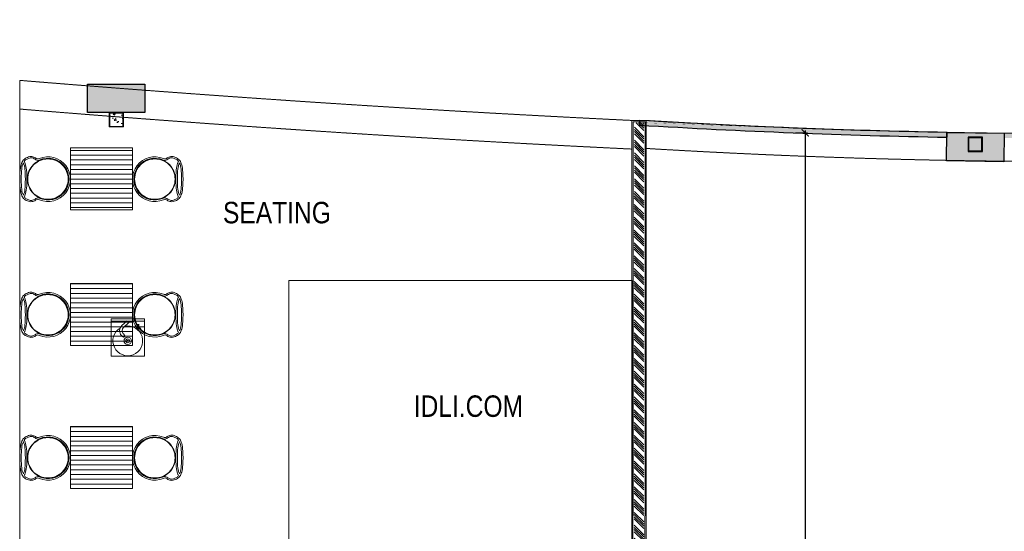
# Model space of a CAD drawing. Header units: millimetres. Extents: x 1277566 to 1493426, y 1039116 to 1145896.
# Tile 40 of 151: x 1308779 to 1319097, y 1138979 to 1144347. Entities that reach past the tile are written whole.
import ezdxf

# ---------------------------------------------------------------- set-up
doc = ezdxf.new("R2010")
doc.units = ezdxf.units.MM
doc.header["$PDMODE"] = 67
doc.linetypes.add('DASHED', pattern=[0.75, 0.5, -0.25])
doc.linetypes.add('DASHED2', pattern=[0.375, 0.25, -0.125])
for name, color, linetype, lineweight in [('AIRPORT EXTIING WALL', 1, 'Continuous', 20), ('BOH TEXT', 1, 'Continuous', 5), ('CIVIL WALL HATCH', 7, 'Continuous', 5), ('CKD Equipments', 252, 'Continuous', 0), ('Comm BCAS Rejected', 1, 'Continuous', 9), ('EXISTING COLUMN', 5, 'Continuous', 20), ('FOH FURNITURE', 126, 'Continuous', 15), ('HATCH', 251, 'Continuous', 5), ('PLASTER', 252, 'Continuous', 9), ('tile finish', 32, 'Continuous', 9)]:
    doc.layers.add(name, color=color, linetype=linetype, lineweight=lineweight)
for name, color, linetype in [('CIVIL DIM', 7, 'Continuous'), ('CT PARTITION WALL HATCH', 210, 'Continuous'), ('CT_PARTITION WALL', 210, 'Continuous'), ('CT_PILASTER', 210, 'Continuous'), ('Dimension a', 7, 'Continuous')]:
    doc.layers.add(name, color=color, linetype=linetype)
doc.layers.add('Equipment', color=7, linetype='Continuous', lineweight=9, true_color=0xcc6600)
doc.styles.add('ROMANS', font='arial.ttf', dxfattribs={"width": 0.75})
doc.styles.get("Standard").update_dxf_attribs({"font": 'arial.ttf'})
doc.dimstyles.new('1.300', dxfattribs={"dimtxt": 150, "dimasz": 75, "dimexe": 25, "dimexo": 25, "dimgap": 15, "dimtad": 0, "dimdec": 0, "dimdsep": 46, "dimtxsty": 'ROMANS', "dimblk": 'ARCHTICK', "dimcen": 0.09, "dimdle": 25, "dimclrd": 256, "dimclre": 256, "dimclrt": 256, "dimadec": 1, "dimazin": 2, "dimtfac": 1, "dimtdec": 0, "dimtmove": 2, "dimatfit": 3, "dimldrblk": 'OPEN90', "dimfxl": 100, "dimtolj": 1, "dimtzin": 0, "dimlwe": -1, "dimarcsym": 0})

# ---------------------------------------------------------------- blocks, each defined once
blk = doc.blocks.new('PILASTER')
at = {"layer": 'CT PARTITION WALL HATCH'}
h = blk.add_hatch(color=256, dxfattribs=at)
h.dxf.hatch_style = 1
h.paths.add_polyline_path([(-300, 150), (300, 150), (300, -150), (-300, -150)])
at = {"layer": 'CT_PARTITION WALL'}
blk.add_lwpolyline([(-300, 150), (300, 150), (300, -150), (-300, -150)], close=True, dxfattribs=at)
blk = doc.blocks.new('_ARCHTICK')
at = {"color": 0, "linetype": 'ByBlock', "const_width": 0.15}
blk.add_lwpolyline([(-0.5, -0.5), (0.5, 0.5)], dxfattribs=at)
blk = doc.blocks.new('*D97')
at = {"layer": 'CIVIL DIM', "linetype": 'DASHED2', "transparency": 16777216}
for p, q in [((1316909, 1143160), (1317034, 1143160)), ((1316888, 1133688), (1317034, 1133688))]:
    blk.add_line(p, q, dxfattribs=at)
at = {"layer": 'CIVIL DIM', "lineweight": -2, "transparency": 16777216}
for p, q in [((1317009, 1143185), (1317009, 1138607)), ((1317009, 1133663), (1317009, 1138241))]:
    blk.add_line(p, q, dxfattribs=at)
at = {"layer": 'Defpoints', "color": 0, "transparency": 16777216}
for p in [(1316884, 1143160), (1316863, 1133688), (1317009, 1133688)]:
    blk.add_point(p, dxfattribs=at)
at = {"layer": 'CIVIL DIM', "lineweight": -2, "transparency": 16777216, "xscale": 75, "yscale": 75, "zscale": 75}
for p, rotation in [((1317009, 1143160), 90), ((1317009, 1133688), 270)]:
    blk.add_blockref('_ARCHTICK', p, dxfattribs=dict(at, rotation=rotation))
at = {"layer": 'CIVIL DIM', "transparency": 16777216, "insert": (1317009, 1138424), "char_height": 150, "attachment_point": 5, "rotation": 90, "style": 'ROMANS', "bg_fill": 3, "box_fill_scale": 1.1, "bg_fill_color": 256, "bg_fill_true_color": 13158600, "bg_fill_transparency": 0}
blk.add_mtext('\\A1;9473', dxfattribs=at)
blk = doc.blocks.new('_Open90')
at = {"color": 0, "linetype": 'ByBlock', "lineweight": -2}
for p, q in [((0, 0), (-1, 0)), ((-0.5, 0.5), (0, 0)), ((0, 0), (-0.5, -0.5))]:
    blk.add_line(p, q, dxfattribs=at)
blk = doc.blocks.new('A$Cdc8c7812')
at = {"layer": 'HATCH'}
h = blk.add_hatch(dxfattribs=at)
h.set_pattern_fill('_USER', color=256, scale=50, style=0, pattern_type=0)
h.set_pattern_definition([(0, (865.34, 325), (0, 50), [])])
h.paths.add_polyline_path([(590, 0), (590, 650), (1240, 650), (1240, 0)])
at = {"layer": 'FOH FURNITURE'}
blk.add_lwpolyline([(590, 0), (590, 650), (1240, 650), (1240, 0)], close=True, dxfattribs=at)
for points in [[(355, 108, -0.414214), (140, 322, -0.414214), (355, 537), (356, 537, -0.414214), (570, 322, -0.414214), (356, 108), (355, 108)], [(356, 111, 0.414214), (567, 322, 0.414214), (356, 534), (355, 534, 0.414214), (143, 322, 0.414214), (355, 111), (356, 111)], [(1476, 108, 0.414214), (1690, 322, 0.414214), (1476, 537), (1475, 537, 0.414214), (1260, 322, 0.414214), (1475, 108), (1476, 108)], [(1475, 111, -0.414214), (1263, 322, -0.414214), (1475, 534), (1476, 534, -0.414214), (1687, 322, -0.414214), (1476, 111), (1475, 111)]]:
    blk.add_lwpolyline(points, format="xyb", close=True, dxfattribs=at)
for centre, radius, start, end in [((356, 322), 234, 247.2538, 112.7462), ((356, 322), 219, 245.5072, 114.4928), ((1475, 322), 234, 67.2538, 292.7462), ((1475, 322), 219, 65.5072, 294.4928)]:
    blk.add_arc(centre, radius, start, end, dxfattribs=at)
for points, knots in [([(265, 538), (253, 532), (243, 532), (233, 539), (224, 547), (213, 552), (198, 557), (184, 561), (168, 560), (152, 555), (135, 549), (121, 542), (109, 532), (97, 522), (88, 511), (82, 497), (76, 483), (71, 463), (67, 439), (63, 414), (61, 375), (60, 322)], [0, 0, 0, 0, 1, 1, 1, 2, 2, 2, 3, 3, 3, 4, 4, 4, 5, 5, 5, 6, 6, 6, 7, 7, 7, 7]), ([(265, 521), (254, 516), (242, 517), (230, 525), (218, 534), (206, 540), (194, 544), (182, 548), (171, 548), (161, 543), (151, 539), (139, 534), (128, 528), (120, 523), (113, 517), (107, 508)], [0, 0, 0, 0, 1, 1, 1, 2, 2, 2, 3, 3, 3, 4, 4, 4, 4.643615, 4.643615, 4.643615, 4.643615]), ([(1565, 538), (1578, 532), (1588, 532), (1597, 539), (1606, 547), (1618, 552), (1632, 557), (1647, 561), (1662, 560), (1679, 555), (1695, 549), (1710, 542), (1722, 532), (1733, 522), (1742, 511), (1748, 497), (1754, 483), (1759, 463), (1764, 439), (1768, 414), (1770, 375), (1770, 322)], [0, 0, 0, 0, 1, 1, 1, 2, 2, 2, 3, 3, 3, 4, 4, 4, 5, 5, 5, 6, 6, 6, 7, 7, 7, 7]), ([(1565, 521), (1577, 516), (1588, 517), (1601, 525), (1613, 534), (1625, 540), (1637, 544), (1648, 548), (1659, 548), (1670, 543), (1680, 539), (1691, 534), (1703, 528), (1711, 523), (1718, 517), (1724, 508)], [0, 0, 0, 0, 1, 1, 1, 2, 2, 2, 3, 3, 3, 4, 4, 4, 4.643615, 4.643615, 4.643615, 4.643615]), ([(98, 492), (97, 491), (97, 491), (97, 491), (89, 474), (83, 452), (81, 427), (78, 402), (76, 367), (76, 322)], [4.994579, 4.994579, 4.994579, 4.994579, 5, 5, 5, 6, 6, 6, 7, 7, 7, 7]), ([(98, 492), (98, 491), (98, 491), (98, 491), (106, 474), (112, 452), (114, 427), (117, 402), (119, 367), (119, 322)], [4.994579, 4.994579, 4.994579, 4.994579, 5, 5, 5, 6, 6, 6, 7, 7, 7, 7]), ([(107, 508), (109, 504), (111, 501), (113, 497), (119, 483), (124, 463), (128, 439), (132, 414), (134, 375), (135, 322)], [4.715926, 4.715926, 4.715926, 4.715926, 5, 5, 5, 6, 6, 6, 7, 7, 7, 7]), ([(1724, 508), (1721, 504), (1720, 501), (1718, 497), (1712, 483), (1707, 463), (1703, 439), (1699, 414), (1696, 375), (1696, 322)], [4.715926, 4.715926, 4.715926, 4.715926, 5, 5, 5, 6, 6, 6, 7, 7, 7, 7]), ([(1733, 492), (1733, 491), (1733, 491), (1733, 491), (1725, 474), (1719, 452), (1716, 427), (1714, 402), (1712, 367), (1712, 322)], [4.994579, 4.994579, 4.994579, 4.994579, 5, 5, 5, 6, 6, 6, 7, 7, 7, 7]), ([(1733, 492), (1733, 491), (1733, 491), (1733, 491), (1742, 474), (1747, 452), (1750, 427), (1753, 402), (1754, 367), (1755, 322)], [4.994579, 4.994579, 4.994579, 4.994579, 5, 5, 5, 6, 6, 6, 7, 7, 7, 7]), ([(265, 106), (253, 113), (243, 112), (233, 105), (224, 98), (213, 92), (199, 88), (184, 84), (169, 84), (152, 90), (135, 95), (121, 103), (109, 113), (97, 122), (88, 134), (82, 148), (76, 162), (71, 181), (67, 206), (63, 230), (61, 269), (60, 322)], [0, 0, 0, 0, 1, 1, 1, 2, 2, 2, 3, 3, 3, 4, 4, 4, 5, 5, 5, 6, 6, 6, 7, 7, 7, 7]), ([(98, 153), (97, 153), (97, 153), (97, 153), (89, 171), (83, 192), (81, 218), (78, 243), (76, 278), (76, 322)], [4.995195, 4.995195, 4.995195, 4.995195, 5, 5, 5, 6, 6, 6, 7, 7, 7, 7]), ([(98, 153), (98, 153), (98, 153), (98, 153), (106, 171), (112, 192), (114, 218), (117, 243), (119, 278), (119, 322)], [4.995195, 4.995195, 4.995195, 4.995195, 5, 5, 5, 6, 6, 6, 7, 7, 7, 7]), ([(107, 136), (109, 140), (111, 144), (113, 148), (119, 162), (124, 181), (128, 206), (132, 230), (134, 269), (135, 322)], [4.716382, 4.716382, 4.716382, 4.716382, 5, 5, 5, 6, 6, 6, 7, 7, 7, 7]), ([(1565, 106), (1577, 113), (1588, 112), (1597, 105), (1606, 98), (1618, 92), (1632, 88), (1646, 84), (1662, 84), (1679, 90), (1695, 95), (1710, 103), (1722, 113), (1733, 122), (1742, 134), (1748, 148), (1754, 162), (1759, 181), (1764, 206), (1768, 230), (1770, 269), (1770, 322)], [0, 0, 0, 0, 1, 1, 1, 2, 2, 2, 3, 3, 3, 4, 4, 4, 5, 5, 5, 6, 6, 6, 7, 7, 7, 7]), ([(1724, 136), (1721, 140), (1720, 144), (1718, 148), (1712, 162), (1707, 181), (1703, 206), (1699, 230), (1696, 269), (1696, 322)], [4.716382, 4.716382, 4.716382, 4.716382, 5, 5, 5, 6, 6, 6, 7, 7, 7, 7]), ([(1733, 153), (1733, 153), (1733, 153), (1733, 153), (1725, 171), (1719, 192), (1716, 218), (1714, 243), (1712, 278), (1712, 322)], [4.995195, 4.995195, 4.995195, 4.995195, 5, 5, 5, 6, 6, 6, 7, 7, 7, 7]), ([(1733, 153), (1733, 153), (1733, 153), (1733, 153), (1742, 171), (1747, 192), (1750, 218), (1753, 243), (1754, 278), (1755, 322)], [4.995195, 4.995195, 4.995195, 4.995195, 5, 5, 5, 6, 6, 6, 7, 7, 7, 7]), ([(265, 123), (254, 129), (242, 127), (230, 119), (217, 111), (206, 105), (194, 101), (183, 97), (172, 97), (161, 101), (151, 105), (139, 110), (128, 117), (120, 121), (113, 128), (107, 136)], [0, 0, 0, 0, 1, 1, 1, 2, 2, 2, 3, 3, 3, 4, 4, 4, 4.64397, 4.64397, 4.64397, 4.64397]), ([(1565, 123), (1577, 129), (1588, 127), (1601, 119), (1613, 111), (1625, 105), (1636, 101), (1647, 97), (1658, 97), (1669, 101), (1680, 105), (1691, 110), (1703, 117), (1711, 121), (1718, 128), (1724, 136)], [0, 0, 0, 0, 1, 1, 1, 2, 2, 2, 3, 3, 3, 4, 4, 4, 4.64397, 4.64397, 4.64397, 4.64397])]:
    blk.add_open_spline(points, degree=3, knots=knots, dxfattribs=at)
blk = doc.blocks.new('G$C2967A2E0')
at = {"layer": 'Equipment'}
for p, q in [((167, 371), (111, 319)), ((184, 353), (129, 300)), ((108, 216), (120, 204)), ((127, 234), (139, 221))]:
    blk.add_line(p, q, dxfattribs=at)
at = {"layer": 'Equipment', "lineweight": 5}
for p, q in [((282, 335), (282, 308)), ((290, 308), (290, 335)), ((282, 308), (260, 286)), ((260, 286), (272, 286)), ((272, 286), (286, 300)), ((286, 300), (300, 286)), ((312, 286), (290, 308)), ((300, 286), (312, 286))]:
    blk.add_line(p, q, dxfattribs=at)
at = {"layer": 'Equipment'}
blk.add_lwpolyline([(350, 390), (0, 390), (0, 0), (350, 0), (350, 390), (350, 365), (0, 365)], dxfattribs=at)
blk.add_lwpolyline([(349, 365), (223, 365), (223, 308), (349, 308)], close=True, dxfattribs=at)
at = {"layer": 'Equipment', "linetype": 'ByBlock', "lineweight": -2, "ltscale": 0.25}
for radius in [39, 19.8, 5.16]:
    blk.add_circle((173, 160), radius, dxfattribs=at)
at = {"layer": 'Equipment'}
for centre, radius, start, end in [((173, 160), 156, 120.7693, 101.598), ((161, 266), 72.8, 133.263, 223.263), ((161, 266), 46.8, 133.263, 223.263), ((129, 213), 13, 223.263, 43.263)]:
    blk.add_arc(centre, radius, start, end, dxfattribs=at)

msp = doc.modelspace()

# ---------------------------------------------------------------- hatches: boundary and pattern name
h = msp.add_hatch(color=256)
h.dxf.hatch_style = 1
edge = h.paths.add_edge_path()
edge.add_line((1315272.4287, 1143290.5214), (1315272.4287, 1143240.6121))
edge.add_arc((1319924.8608, 1220358.7101), 77258.308, 266.547606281, 268.941280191)
edge.add_line((1318497.3517, 1143113.5913), (1318498.1423, 1143163.5852))
edge.add_arc((1319935.2426, 1220732.8549), 77582.5809, 266.55437271, 268.938621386, ccw=False)
edge = h.paths.add_edge_path()
edge.add_line((1319097.8238, 1143154.8317), (1319097.2882, 1143104.8345))
edge.add_arc((1319924.8608, 1220358.7101), 77258.308, 269.386249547, 271.731452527)
edge.add_line((1322259.2166, 1143135.6763), (1322259.2166, 1143185.6992))
edge.add_arc((1319924.8608, 1220358.7101), 77208.308, 269.386249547, 271.732574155, ccw=False)
h = msp.add_hatch(color=7)
h.dxf.hatch_style = 2
h.paths.add_polyline_path([(1318496.1354, 1143164.3377), (1319096.0604, 1143154.8506), (1319091.3168, 1142854.8881), (1318491.3919, 1142864.3752)])
h = msp.add_hatch(color=7)
h.dxf.hatch_style = 2
h.paths.add_polyline_path([(1318861.0647, 1143108.4118), (1318723.0647, 1143108.4118), (1318723.0647, 1142970.4118), (1318861.0647, 1142970.4118)], flags=16)
h.paths.add_polyline_path([(1318867.0647, 1143114.4118), (1318717.0647, 1143114.4118), (1318717.0647, 1142964.4118), (1318867.0647, 1142964.4118)])
at = {"layer": 'CIVIL WALL HATCH'}
h = msp.add_hatch(dxfattribs=at)
h.set_pattern_fill('ANSI34', color=256, scale=5, angle=90)
h.set_pattern_definition([(135, (125714.84, -46618.93), (-67.351921, -67.351921), []), (135, (125714.84, -46596.48), (-67.351921, -67.351921), []), (135, (125714.84, -46574.03), (-67.351921, -67.351921), []), (135, (125714.84, -46551.58), (-67.351921, -67.351921), [])])
h.paths.add_polyline_path([(1315319.9661, 1143264.5371), (1315219.9661, 1143264.5371), (1315217.6878, 1135016.1905), (1315317.6878, 1135016.1905)])
at = {"layer": 'EXISTING COLUMN', "linetype": 'Continuous'}
h = msp.add_hatch(dxfattribs=at)
h.set_pattern_fill('AR-CONC', color=256, style=2)
h.set_pattern_definition([(50, (455752.96, -27575.57), (182.184669, -15.939086), [19.05, -209.55]), (355, (455752.96, -27575.57), (-35.243421, 191.056845), [15.24, -167.640584]), (100.451445, (455768.14, -27576.9), (146.941247, 175.117752), [16.190009, -178.090245]), (46.1842, (455752.96, -27524.77), (271.07904, -42.042328), [28.575, -314.325]), (96.635558, (455775.55, -27528.27), (237.404134, 247.426125), [24.285023, -267.13561]), (351.184151, (455752.96, -27524.77), (237.404134, 247.426125), [22.859967, -251.45973]), (21, (455778.36, -27537.47), (151.614391, -102.265198), [19.05, -209.55]), (326, (455778.36, -27537.47), (61.802028, 184.187966), [15.24, -167.64]), (71.451445, (455791, -27546), (213.41642, 81.922769), [16.190009, -178.089938]), (37.5, (455752.96, -27575.57), (3.0886033, 84.555039), [0, -165.608, 0, -170.18, 0, -168.275]), (7.5, (455752.96, -27575.57), (66.8196625, 100.180575), [0, -97.028, 0, -161.798, 0, -64.135]), (327.5, (455696.32, -27575.57), (135.5905952, -5.728744), [0, -63.5, 0, -198.12, 0, -262.89]), (317.5, (455670.92, -27575.57), (148.129181, 25.426491), [0, -82.55, 0, -131.572, 0, -186.69])])
h.paths.add_polyline_path([(1309722.5934, 1143227.4478), (1309860.5934, 1143227.4478), (1309860.5934, 1143365.4478), (1309722.5934, 1143365.4478)], flags=16)
h.paths.add_polyline_path([(1309716.5934, 1143221.4478), (1309866.5934, 1143221.4478), (1309866.5934, 1143371.4478), (1309716.5934, 1143371.4478)], flags=17)

# ---------------------------------------------------------------- linework, layer by layer
msp.add_lwpolyline([(1315272.4287, 1143290.5214), (1315272.4287, 1143240.6121, 0.0104447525), (1318497.3517, 1143113.5913), (1318498.1423, 1143163.5852, -0.0104036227)], format="xyb", close=True)
at = {"color": 7}
for points in [[(1318496.1354, 1143164.3377), (1319096.0604, 1143154.8506), (1319091.3168, 1142854.8881), (1318491.3919, 1142864.3752)], [(1318717.0647, 1142964.4118), (1318867.0647, 1142964.4118), (1318867.0647, 1143114.4118), (1318717.0647, 1143114.4118)], [(1318723.0647, 1142970.4118), (1318861.0647, 1142970.4118), (1318861.0647, 1143108.4118), (1318723.0647, 1143108.4118)]]:
    msp.add_lwpolyline(points, close=True, dxfattribs=at)
at = {"layer": 'AIRPORT EXTIING WALL', "linetype": 'DASHED', "ltscale": 10}
msp.add_lwpolyline([(1311598.929, 1138341.3388), (1315195.4219, 1138341.3388), (1315195.4219, 1141611.8354), (1311598.929, 1141611.8354)], close=True, dxfattribs=at)
for centre, radius, start, end in [((1319951.2654, 1219690.467), 76539.6635, 266.549748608, 280.123163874), ((1319961.5633, 1219642.7591), 76785.8959, 266.549748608, 280.123163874), ((1324417.1164, 1333158.702), 190092.9978, 265.281201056, 267.219267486), ((1324417.1164, 1333158.702), 190392.9978, 265.288653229, 267.223627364)]:
    msp.add_arc(centre, radius, start, end, dxfattribs=at)
at = {"layer": 'Comm BCAS Rejected'}
for p, q in [((1308779.0201, 1133656.4478), (1308779.0201, 1143710.0341)), ((1308779.0201, 1143451.2792), (1308779.0201, 1143451.2792))]:
    msp.add_line(p, q, dxfattribs=at)
at = {"layer": 'EXISTING COLUMN', "linetype": 'Continuous'}
for points in [[(1309716.5934, 1143221.4478), (1309866.5934, 1143221.4478), (1309866.5934, 1143371.4478), (1309716.5934, 1143371.4478)], [(1309722.5934, 1143227.4478), (1309860.5934, 1143227.4478), (1309860.5934, 1143365.4478), (1309722.5934, 1143365.4478)]]:
    msp.add_lwpolyline(points, close=True, dxfattribs=at)
at = {"layer": 'PLASTER'}
msp.add_lwpolyline([(1315205.6878, 1135004.1905), (1315329.6878, 1135004.1905), (1315331.9661, 1143276.5371), (1315207.9661, 1143276.5371)], close=True, dxfattribs=at)
at = {"layer": 'tile finish'}
msp.add_lwpolyline([(1315192.6878, 1134991.1905), (1315342.6878, 1134991.1905), (1315344.9661, 1143289.5371), (1315194.9661, 1143289.5371)], close=True, dxfattribs=at)

# ---------------------------------------------------------------- block references
at = {"layer": 'CKD Equipments', "ltscale": 0.25}
msp.add_blockref('G$C2967A2E0', (1309738.0972, 1140817.6982), dxfattribs=at)
at = {"layer": 'CT_PILASTER'}
msp.add_blockref('PILASTER', (1309789.0494, 1143521.4478), dxfattribs=at)
at = {"layer": 'FOH FURNITURE', "xscale": -1}
for p in [(1310550.3613, 1142351.8429), (1310550.3613, 1140928.7864), (1310550.3613, 1139428.4)]:
    msp.add_blockref('A$Cdc8c7812', p, dxfattribs=at)

# ---------------------------------------------------------------- texts
at = {"layer": 'BOH TEXT', "char_height": 225, "attachment_point": 1}
for s, insert in [('{\\fArial Narrow|b0|i0|c0|p34;SEATING }', (1310909.2393, 1142435.3665)), ('{\\fArial Narrow|b0|i0|c0|p34;IDLI.COM}', (1312907.972, 1140404.8206))]:
    msp.add_mtext_dynamic_manual_height_columns(s, width=1298.545189, gutter_width=18.75, heights=[-232.8274], dxfattribs=dict(at, insert=insert))

# ---------------------------------------------------------------- next in the draw order: dimensions: what is measured, and where the dimension line sits
at = {"layer": 'CIVIL DIM'}
dim = msp.add_linear_dim(base=(1317009.3493, 1133687.683), p1=(1316884.2269, 1143160.2599), p2=(1316862.8316, 1133687.683), angle=90, dimstyle='1.300', override={"dimfxl": 500, "dimfxlon": 1, "dimtfill": 1, "dimarcsym": 1}, dxfattribs=at)
dim.commit()
dim.dimension.update_dxf_attribs({"geometry": '*D97', "text_midpoint": (1317009.3493, 1138423.9715)})

# ---------------------------------------------------------------- next in the draw order: linework, layer by layer
at = {"layer": 'Dimension a', "const_width": 1}
msp.add_lwpolyline([(1315344.9515, 1143264.5371), (1315344.9515, 1143264.5371), (1315342.8116, 1133673.782), (1333460.0273, 1133673.782), (1333460.0273, 1144346.166), (1332605.6632, 1144197.2149), (1331521.2778, 1144025.698), (1330443.8835, 1143869.994), (1329053.597, 1143641.6172), (1326884.9902, 1143414.5566), (1325254.177, 1143284.4306), (1323521.4061, 1143234.1123), (1322259.2166, 1143185.6992), (1319097.8238, 1143154.8317), (1317110.9412, 1143201.6987), (1315344.9515, 1143264.5371)], dxfattribs=at)

doc.saveas('drawing.dxf')
